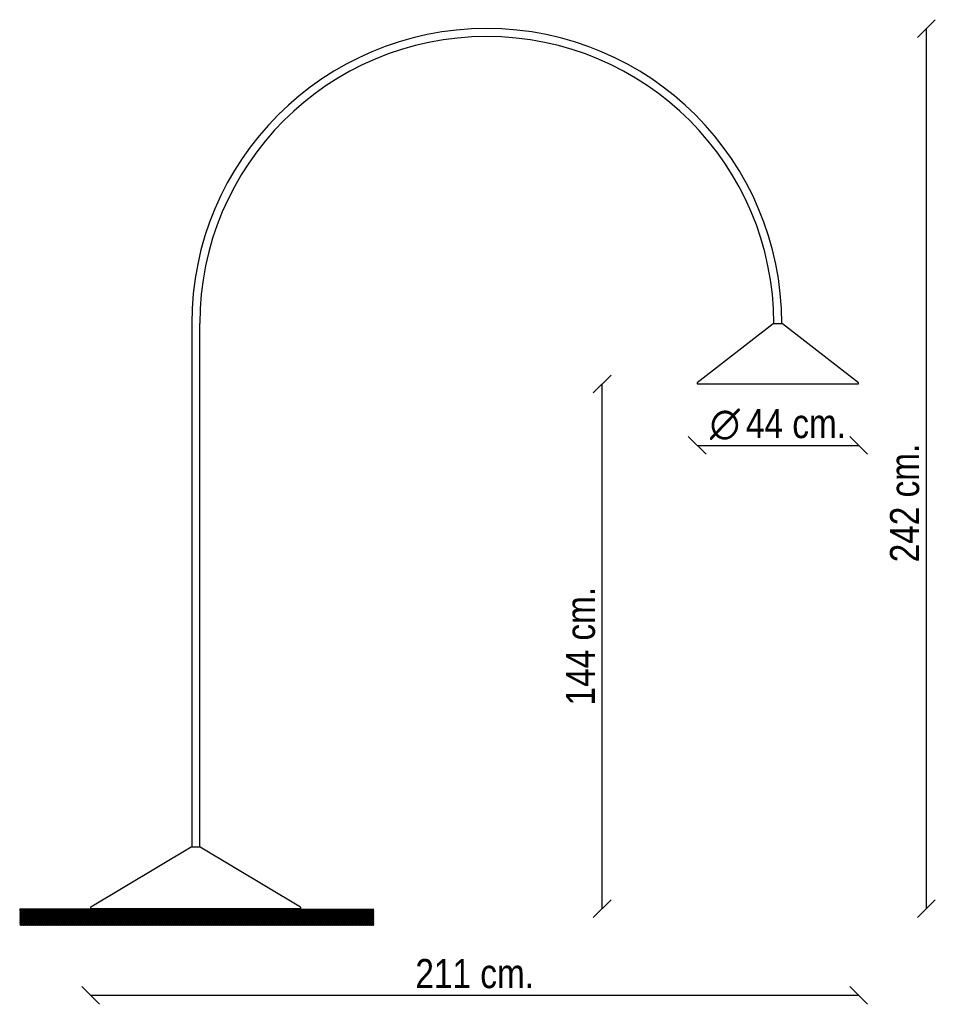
# Model space of a CAD drawing. Header units: millimetres. Extents: x 42 to 2558, y 71 to 2778.
import ezdxf
from ezdxf.enums import TextEntityAlignment as Align

# ---------------------------------------------------------------- set-up
doc = ezdxf.new("R2010")
doc.units = ezdxf.units.MM
for name, color, linetype in [('5615314_PIE_NIVE', 7, 'Continuous'), ('5642250', 7, 'Continuous'), ('Default', 7, 'Continuous'), ('DIN7991_M_10X15', 7, 'Continuous'), ('DV1_Default', 7, 'Continuous'), ('PANTALLA_SINRANU', 7, 'Continuous'), ('TUBO', 7, 'Continuous')]:
    doc.layers.add(name, color=color, linetype=linetype)
doc.styles.add('SEACAD_Arial_Narrow', font='ARIALN.TTF')
doc.styles.add('SEACAD_Solid_Edge_ANSI1_Symbols', font='semeca1.ttf')
doc.dimstyles.new('Croquis', dxfattribs={"dimtxt": 80, "dimasz": 40, "dimexe": 40, "dimexo": 1200, "dimgap": 20, "dimtad": 1, "dimdec": 0, "dimlfac": 0.1, "dimdsep": 46, "dimtxsty": 'SEACAD_Arial_Narrow', "dimblk1": '_SE_BACK_SLASH', "dimblk2": '_SE_BACK_SLASH', "dimsah": 1, "dimcen": 40, "dimse1": 1, "dimse2": 1, "dimadec": 0, "dimazin": 0, "dimtfac": 0.5, "dimtdec": 3, "dimtmove": 0, "dimatfit": 3, "dimfxl": 1, "dimarcsym": 0})

# ---------------------------------------------------------------- blocks, each defined once
blk = doc.blocks.new('SE')
at = {"layer": 'DV1_Default', "linetype": 'Continuous'}
h = blk.add_hatch(dxfattribs=at)
h.set_pattern_fill('LINE', scale=0.409449, angle=45, style=0)
h.paths.add_polyline_path([(359.3, 331.9), (41.5, 331.9), (41.5, 287.5), (1015.1, 287.5), (1015.1, 331.9), (380.3, 331.9), (369.8, 331.9)])
at = {"layer": '5615314_PIE_NIVE', "color": 7, "linetype": 'Continuous'}
for p, q in [((358.3, 333.8), (358.3, 332.9)), ((381.3, 332.9), (358.3, 332.9)), ((380.3, 331.9), (359.3, 331.9)), ((381.3, 332.9), (381.3, 333.8)), ((669.4, 333.8), (669.4, 332.9)), ((692.4, 332.9), (669.4, 332.9)), ((670.4, 331.9), (691.4, 331.9)), ((692.4, 332.9), (692.4, 333.8))]:
    blk.add_line(p, q, dxfattribs=at)
for centre, start, end in [((359.3, 332.9), 180, 270), ((380.3, 332.9), 270, 0), ((670.4, 332.9), 180, 270), ((691.4, 332.9), 270, 0)]:
    blk.add_arc(centre, 1, start, end, dxfattribs=at)
at = {"layer": '5642250', "color": 7, "linetype": 'Continuous'}
for p, q in [((2112.8, 1941.7), (1904, 1779.2)), ((2137.9, 1941.7), (2112.8, 1941.7)), ((2137.6, 1941.8), (2113.1, 1941.8)), ((2346.7, 1779.2), (2137.9, 1941.7)), ((1904.9, 1776.5), (2345.7, 1776.5))]:
    blk.add_line(p, q, dxfattribs=at)
for centre, radius, start, end in [((2113.1, 1941.3), 0.5, 90, 127.8835), ((2137.6, 1941.3), 0.5, 52.1165, 90), ((1904.9, 1778), 1.55, 127.8835, 270), ((2345.7, 1778), 1.55, 270, 52.1165)]:
    blk.add_arc(centre, radius, start, end, dxfattribs=at)
at = {"layer": 'DIN7991_M_10X15', "color": 7, "linetype": 'Continuous'}
for p, q in [((490.6, 333.8), (490.3, 333.5)), ((510.3, 333.5), (490.3, 333.5)), ((510.3, 333.5), (510, 333.8)), ((540.6, 333.8), (540.3, 333.5)), ((540.3, 333.5), (560.3, 333.5)), ((560.3, 333.5), (560, 333.8))]:
    blk.add_line(p, q, dxfattribs=at)
at = {"layer": 'DV1_Default', "color": 7, "linetype": 'Continuous'}
for q in [(41.5, 331.9), (1015.1, 331.9)]:
    blk.add_line((369.8, 331.9), q, dxfattribs=at)
at = {"layer": 'PANTALLA_SINRANU', "color": 7, "linetype": 'Continuous'}
for p, q in [((512.8, 503), (237.4, 337.5)), ((537.8, 503), (512.8, 503)), ((537.6, 503.1), (513.1, 503.1)), ((813.3, 337.5), (537.8, 503)), ((238.4, 333.8), (812.2, 333.8))]:
    blk.add_line(p, q, dxfattribs=at)
for centre, radius, start, end in [((513.1, 502.6), 0.5, 90, 121), ((537.6, 502.6), 0.5, 59, 90), ((238.4, 335.8), 2, 121, 270), ((812.2, 335.8), 2, 270, 59)]:
    blk.add_arc(centre, radius, start, end, dxfattribs=at)
at = {"layer": 'TUBO', "color": 7, "linetype": 'Continuous'}
for p, q in [((514.3, 1942.5), (514.3, 503.1)), ((536.3, 503.1), (536.3, 1942.5)), ((2114.3, 1942.5), (2136.3, 1942.5)), ((2114.3, 1942.5), (2114.3, 1941.8)), ((2136.3, 1941.8), (2136.3, 1942.5)), ((514.3, 333.8), (514.3, 333.5)), ((536.3, 333.5), (514.3, 333.5)), ((536.3, 333.5), (536.3, 333.8))]:
    blk.add_line(p, q, dxfattribs=at)
for radius in [811, 789]:
    blk.add_arc((1325.3, 1942.5), radius, 0, 180, dxfattribs=at)
blk = doc.blocks.new('DMBLK56')
at = {"layer": 'Default', "color": 7, "linetype": 'Continuous'}
for p, q in [((2558.1, 2778), (2509.2, 2729)), ((2533.6, 333.8), (2533.6, 2753.5)), ((2558.1, 358.3), (2509.2, 309.3))]:
    blk.add_line(p, q, dxfattribs=at)
at = {"layer": 'Default', "color": 7, "linetype": 'Continuous', "style": 'SEACAD_Arial_Narrow'}
blk.add_text('242 cm.', height=80, rotation=90, dxfattribs=at).set_placement((2433.6, 1286), align=Align.TOP_LEFT)
blk = doc.blocks.new('_SE_BACK_SLASH')
at = {"color": 0}
for p, q in [((0, 0), (-1, 0)), ((-0.5, 0.5), (0.5, -0.5))]:
    blk.add_line(p, q, dxfattribs=at)
blk = doc.blocks.new('DMBLK57')
at = {"layer": 'Default', "color": 7, "linetype": 'Continuous'}
for p, q in [((260.9, 70.6), (211.9, 119.6)), ((2371.8, 70.6), (2322.8, 119.6)), ((2347.3, 95.1), (236.4, 95.1))]:
    blk.add_line(p, q, dxfattribs=at)
at = {"layer": 'Default', "color": 7, "linetype": 'Continuous', "style": 'SEACAD_Arial_Narrow'}
blk.add_text('211 cm.', height=80, dxfattribs=at).set_placement((1129.1, 195.1), align=Align.TOP_LEFT)
blk = doc.blocks.new('DMBLK58')
at = {"layer": 'Default', "color": 7, "linetype": 'Continuous'}
for p, q in [((1667.2, 1800.9), (1618.2, 1752)), ((1642.7, 333.8), (1642.7, 1776.5)), ((1667.2, 358.3), (1618.2, 309.3))]:
    blk.add_line(p, q, dxfattribs=at)
at = {"layer": 'Default', "color": 7, "linetype": 'Continuous', "style": 'SEACAD_Arial_Narrow'}
blk.add_text('144 cm.', height=80, rotation=90, dxfattribs=at).set_placement((1542.7, 892.4), align=Align.TOP_LEFT)
blk = doc.blocks.new('DMBLK59')
at = {"layer": 'Default', "color": 7, "linetype": 'Continuous'}
for p, q in [((1927.9, 1582.9), (1878.9, 1631.9)), ((2371.8, 1582.9), (2322.8, 1631.9)), ((1903.4, 1607.4), (2347.3, 1607.4))]:
    blk.add_line(p, q, dxfattribs=at)
for s, style, p in [('O', 'SEACAD_Solid_Edge_ANSI1_Symbols', (1938.4, 1707.4)), ('44 cm.', 'SEACAD_Arial_Narrow', (2037.7, 1707.4))]:
    blk.add_text(s, height=80, dxfattribs=dict(at, style=style)).set_placement(p, align=Align.TOP_LEFT)

msp = doc.modelspace()

# ---------------------------------------------------------------- block references
at = {"layer": 'Default'}
msp.add_blockref('SE', (0, 0), dxfattribs=at)

# ---------------------------------------------------------------- dimensions: what is measured, and where the dimension line sits
at = {"layer": 'Default', "color": 7, "linetype": 'Continuous'}
for base, p1, p2, angle, text, picture, middle, dimtype in [((2533.6, 2753.5), (812.2, 333.8), (1325.3, 2753.5), 90, '\\A1;<>', 'DMBLK56', (2533.6, 1448.7), 160), ((1642.7, 1776.5), (812.2, 333.8), (1904.9, 1776.5), 90, '\\A1;<>', 'DMBLK58', (1642.7, 1055.1), 160), ((1903.4, 1607.4), (1903.4, 1778), (2347.3, 1778), 0, '\\A1;%%C <>', 'DMBLK59', (2125.3, 1607.4), 161)]:
    dim = msp.add_linear_dim(base=base, p1=p1, p2=p2, angle=angle, text=text, dimstyle='Croquis', dxfattribs=at)
    dim.commit()
    dim.dimension.update_dxf_attribs({"geometry": picture, "text_midpoint": middle, "dimtype": dimtype})
dim = msp.add_linear_dim(base=(236.4, 95.1), p1=(2347.3, 1778), p2=(236.4, 335.8), text='\\A1;<>', dimstyle='Croquis', dxfattribs=at)
dim.commit()
dim.dimension.update_dxf_attribs({"geometry": 'DMBLK57', "text_midpoint": (1291.9, 95.1), "dimtype": 160})

doc.saveas('drawing.dxf')
